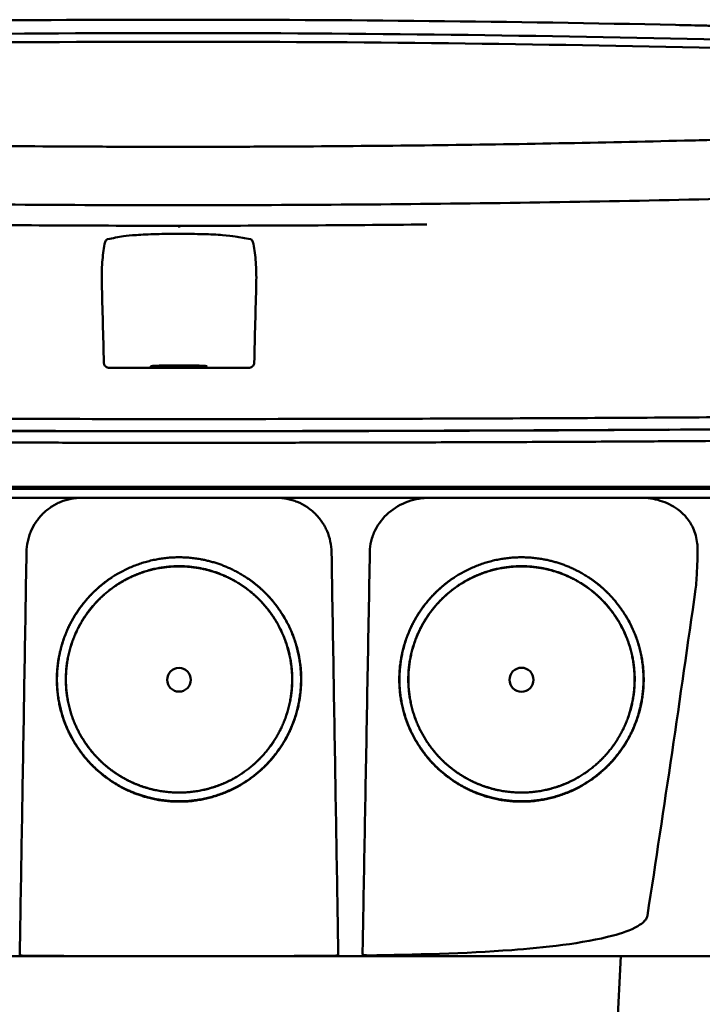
# Model space of a CAD drawing. Header units: millimetres. Extents: x 318 to 868, y 120 to 738.
# Tile 9 of 11: x 579 to 641, y 648 to 738. Entities that reach past the tile are written whole.
import ezdxf

# ---------------------------------------------------------------- set-up
doc = ezdxf.new("R2010")
doc.units = ezdxf.units.MM
doc.layers.add('Visible (ISO)', color=7, linetype='Continuous', lineweight=50)

msp = doc.modelspace()

# ---------------------------------------------------------------- linework, layer by layer
at = {"layer": 'Visible (ISO)'}
for p, q in [((592.956, 738.006), (593.197, 738.006)), ((593.437, 738.006), (593.197, 738.006)), ((638.502, 737.528), (638.494, 737.528)), ((639.31, 726.993), (639.302, 726.993)), ((531.636, 695.47), (593.279, 695.47)), ((593.279, 695.47), (654.922, 695.47)), ((632.886, 640.638), (633.519, 652.715))]:
    msp.add_line(p, q, dxfattribs=at)
for centre, major_axis, ratio, start_param, end_param in [((593.025, 708.782), (250.217, -0.007), 0.116796, 1.571075, 1.752137), ((593.368, 708.782), (250.217, 0.007), 0.116796, 1.389456, 1.570517), ((593.18, 711.772), (225.492, 0.002), 0.110939, 1.570719, 1.791596), ((593.214, 711.772), (225.492, -0.002), 0.110939, 1.349997, 1.570873), ((593.201, 711.741), (-227.223, 0), 0.106767, 4.71241, 4.92951), ((593.192, 711.741), (227.223, 0), 0.106767, 1.353676, 1.570775), ((593.194, 756.495), (250.111, 0.001), 0.14148, 4.711093, 4.712399), ((593.199, 756.495), (250.111, -0.001), 0.14148, 4.712379, 4.713685), ((593.28, 714.936), (253.534, 0), 0.034107, 4.687384, 4.712389), ((593.28, 714.936), (-253.534, 0), 0.034107, 1.570796, 1.595801)]:
    msp.add_ellipse(centre, major_axis=major_axis, ratio=ratio, start_param=start_param, end_param=end_param, dxfattribs=at)
for centre, major_axis, ratio in [((593.279, 706.436), (2.575, 0), 0.034053), ((593.279, 677.888), (0, 1.082), 0.999962), ((624.465, 677.888), (0, 1.097), 0.999962)]:
    msp.add_ellipse(centre, major_axis=major_axis, ratio=ratio, dxfattribs=at)
for points, degree, knots in [([(638.502, 737.528), (639.443, 737.508), (640.381, 737.487), (641.766, 737.454), (641.956, 737.45), (642.648, 737.433)], 3, [0, 0, 0, 0, 0.2875768, 0.2875768, 0.4241939, 0.4241939, 0.4241939, 0.4241939]), ([(547.091, 726.993), (554.712, 726.805), (562.347, 726.665), (573.885, 726.524), (577.732, 726.489), (583.518, 726.453), (585.453, 726.444), (589.235, 726.433), (591.049, 726.429), (592.948, 726.429)], 3, [0.000811, 0.000811, 0.000811, 0.000811, 2.334672, 2.334672, 3.49801, 3.49801, 4.08174, 4.08174, 4.638981, 4.638981, 4.638981, 4.638981]), ([(639.302, 726.993), (631.682, 726.805), (624.047, 726.665), (612.509, 726.524), (608.662, 726.489), (602.875, 726.453), (600.941, 726.444), (597.158, 726.433), (595.345, 726.429), (593.446, 726.429)], 3, [-4.786373, -4.786373, -4.786373, -4.786373, -2.390488, -2.390488, -1.196233, -1.196233, -0.59699, -0.59699, -0.02494, -0.02494, -0.02494, -0.02494]), ([(642.207, 727.064), (642.139, 727.063), (642.071, 727.061), (641.107, 727.037), (640.209, 727.015), (639.31, 726.993)], 3, [-0.2961372, -0.2961372, -0.2961372, -0.2961372, -0.2753203, -0.2753203, 0, 0, 0, 0]), ([(592.87, 721.109), (583.185, 721.111), (573.506, 721.178), (554.178, 721.443), (544.548, 721.642), (535.043, 721.906)], 3, [0.032666, 0.032666, 0.032666, 0.032666, 2.938218, 2.938218, 5.868286, 5.868286, 5.868286, 5.868286]), ([(593.523, 721.109), (603.208, 721.111), (612.887, 721.178), (632.216, 721.443), (641.845, 721.642), (651.35, 721.906)], 3, [-5.838765, -5.838765, -5.838765, -5.838765, -2.931647, -2.931647, 0, 0, 0, 0]), ([(593.28, 719.238), (593.28, 719.224), (593.28, 719.211), (593.28, 719.142), (593.28, 719.107), (593.28, 719.094), (593.28, 719.094), (593.28, 719.094)], 3, [-0.062804, -0.062804, -0.062804, -0.062804, -0.05139297, -0.05139297, 0, 0, 0.00065518, 0.00065518, 0.00065518, 0.00065518]), ([(586.785, 718.029), (587.024, 718.071), (587.264, 718.112), (587.742, 718.195), (587.961, 718.237), (588.505, 718.322), (588.906, 718.362), (589.922, 718.431), (590.534, 718.458), (591.884, 718.496), (592.609, 718.506), (594.071, 718.504), (594.793, 718.494), (596.129, 718.454), (596.731, 718.426), (597.724, 718.356), (598.113, 718.315), (598.624, 718.231), (598.846, 718.19), (599.31, 718.11), (599.542, 718.069), (599.775, 718.029)], 3, [-2.057945, -2.057945, -2.057945, -2.057945, -1.863354, -1.863354, -1.669647, -1.669647, -1.459798, -1.459798, -1.242226, -1.242226, -1.02293, -1.02293, -0.803644, -0.803644, -0.586525, -0.586525, -0.377074, -0.377074, -0.18869, -0.18869, -0.000001, -0.000001, -0.000001, -0.000001]), ([(586.246, 714.029), (586.229, 714.674), (586.245, 715.31), (586.336, 716.503), (586.408, 717.058), (586.507, 717.572)], 3, [-0.3788311, -0.3788311, -0.3788311, -0.3788311, -0.1854285, -0.1854285, -0.0000079, -0.0000079, -0.0000079, -0.0000079]), ([(586.785, 718.029), (586.757, 718.024), (586.73, 718.012), (586.674, 717.97), (586.646, 717.937), (586.597, 717.857), (586.575, 717.812), (586.536, 717.703), (586.52, 717.641), (586.507, 717.572)], 3, [0, 0, 0, 0, 0.02258089, 0.02258089, 0.04850306, 0.04850306, 0.07220962, 0.07220962, 0.09691216, 0.09691216, 0.09691216, 0.09691216]), ([(599.775, 718.029), (599.802, 718.024), (599.83, 718.012), (599.885, 717.97), (599.914, 717.937), (599.963, 717.857), (599.984, 717.812), (600.023, 717.703), (600.04, 717.641), (600.053, 717.572)], 3, [-0.09701105, -0.09701105, -0.09701105, -0.09701105, -0.07440711, -0.07440711, -0.0484585, -0.0484585, -0.02472775, -0.02472775, 0, 0, 0, 0]), ([(600.314, 714.029), (600.33, 714.674), (600.315, 715.31), (600.224, 716.503), (600.151, 717.058), (600.053, 717.572)], 3, [0, 0, 0, 0, 0.1942712, 0.1942712, 0.3805229, 0.3805229, 0.3805229, 0.3805229]), ([(586.941, 706.291), (586.881, 706.291), (586.82, 706.301), (586.702, 706.341), (586.65, 706.372), (586.553, 706.45), (586.514, 706.501), (586.472, 706.581), (586.458, 706.614), (586.44, 706.684), (586.435, 706.72), (586.434, 706.757)], 3, [-0.06079793, -0.06079793, -0.06079793, -0.06079793, -0.04978833, -0.04978833, -0.03793526, -0.03793526, -0.02182904, -0.02182904, -0.01094022, -0.01094022, 0, 0, 0, 0]), ([(599.619, 706.291), (599.679, 706.291), (599.74, 706.301), (599.858, 706.341), (599.909, 706.372), (600.007, 706.45), (600.045, 706.501), (600.088, 706.581), (600.101, 706.614), (600.12, 706.684), (600.125, 706.72), (600.126, 706.757)], 3, [0, 0, 0, 0, 0.0181194, 0.0181194, 0.0376152, 0.0376152, 0.0641029, 0.0641029, 0.0820224, 0.0820224, 0.1000128, 0.1000128, 0.1000128, 0.1000128]), ([(531.816, 701.893), (538.924, 701.832), (546.133, 701.782), (553.366, 701.742), (560.599, 701.703), (567.908, 701.674), (575.212, 701.656), (581.221, 701.641), (587.256, 701.634), (593.28, 701.634)], 3, [0, 0, 0, 0, 21.882576, 21.882576, 21.882576, 43.765152, 43.765152, 43.765152, 61.766885, 61.766885, 61.766885, 61.766885]), ([(654.744, 701.893), (647.636, 701.832), (640.426, 701.782), (633.194, 701.742), (625.961, 701.703), (618.652, 701.674), (611.348, 701.656), (605.339, 701.641), (599.304, 701.634), (593.28, 701.634)], 3, [0, 0, 0, 0, 21.882576, 21.882576, 21.882576, 43.765152, 43.765152, 43.765152, 61.766885, 61.766885, 61.766885, 61.766885]), ([(531.632, 700.787), (536.92, 700.741), (542.26, 700.701), (547.62, 700.667), (552.98, 700.633), (558.382, 700.605), (563.793, 700.584), (569.204, 700.562), (574.646, 700.546), (580.086, 700.536), (584.478, 700.528), (588.881, 700.524), (593.279, 700.524)], 3, [0, 0, 0, 0, 0.01635215, 0.01635215, 0.01635215, 0.03270429, 0.03270429, 0.03270429, 0.04905643, 0.04905643, 0.04905643, 0.06225952, 0.06225952, 0.06225952, 0.06225952]), ([(548.743, 700.669), (550.334, 700.66), (551.927, 700.651), (553.521, 700.642), (560.726, 700.604), (568.006, 700.576), (575.282, 700.559), (581.268, 700.545), (587.279, 700.538), (593.28, 700.538)], 3, [17.040997, 17.040997, 17.040997, 17.040997, 21.882576, 21.882576, 21.882576, 43.765152, 43.765152, 43.765152, 61.766885, 61.766885, 61.766885, 61.766885]), ([(593.279, 700.524), (597.677, 700.524), (602.08, 700.528), (606.472, 700.536), (611.912, 700.546), (617.354, 700.562), (622.765, 700.584), (628.176, 700.605), (633.578, 700.633), (638.938, 700.667), (643.441, 700.696), (647.929, 700.728), (652.384, 700.765), (653.233, 700.772), (654.08, 700.779), (654.926, 700.787)], 3, [0, 0, 0, 0, 0.01320302, 0.01320302, 0.01320302, 0.02955506, 0.02955506, 0.02955506, 0.04590711, 0.04590711, 0.04590711, 0.05964326, 0.05964326, 0.05964326, 0.06225916, 0.06225916, 0.06225916, 0.06225916]), ([(637.817, 700.669), (636.226, 700.66), (634.633, 700.651), (633.039, 700.642), (625.834, 700.604), (618.554, 700.576), (611.278, 700.559), (605.292, 700.545), (599.28, 700.538), (593.28, 700.538)], 3, [17.040997, 17.040997, 17.040997, 17.040997, 21.882576, 21.882576, 21.882576, 43.765152, 43.765152, 43.765152, 61.766885, 61.766885, 61.766885, 61.766885]), ([(531.391, 699.738), (531.459, 699.738), (531.55, 699.737), (531.745, 699.735), (531.834, 699.735), (532.1, 699.732), (532.278, 699.731), (532.81, 699.726), (533.166, 699.723), (534.232, 699.714), (534.944, 699.709), (537.083, 699.691), (538.512, 699.68), (542.81, 699.649), (545.687, 699.629), (550.498, 699.6), (552.427, 699.588), (556.936, 699.564), (559.52, 699.552), (564.696, 699.53), (567.288, 699.52), (573.776, 699.5), (577.676, 699.49), (583.529, 699.481), (585.48, 699.479), (589.38, 699.476), (591.33, 699.475), (593.279, 699.475)], 3, [-6.255822, -6.255822, -6.255822, -6.255822, -6.222837, -6.222837, -6.195433, -6.195433, -6.140619, -6.140619, -6.030972, -6.030972, -5.8116, -5.8116, -5.372567, -5.372567, -4.493566, -4.493566, -3.9071, -3.9071, -3.124844, -3.124844, -2.342742, -2.342742, -1.17034, -1.17034, -0.584842, -0.584842, 0, 0, 0, 0]), ([(593.279, 699.475), (595.229, 699.475), (597.179, 699.476), (601.079, 699.479), (603.03, 699.481), (608.885, 699.49), (612.785, 699.5), (619.274, 699.52), (621.867, 699.53), (627.043, 699.552), (629.626, 699.564), (634.135, 699.588), (636.064, 699.6), (640.874, 699.629), (643.75, 699.649), (648.047, 699.68), (649.476, 699.691), (651.614, 699.709), (652.326, 699.714), (653.393, 699.723), (653.748, 699.726), (654.281, 699.731), (654.458, 699.732), (654.724, 699.735), (654.813, 699.735), (655.008, 699.737), (655.099, 699.738), (655.167, 699.738)], 3, [-4.030061, -4.030061, -4.030061, -4.030061, -3.653231, -3.653231, -3.275977, -3.275977, -2.520565, -2.520565, -2.016634, -2.016634, -1.51279, -1.51279, -1.135053, -1.135053, -0.568897, -0.568897, -0.286119, -0.286119, -0.144824, -0.144824, -0.074201, -0.074201, -0.038896, -0.038896, -0.021246, -0.021246, 0, 0, 0, 0]), ([(671.351, 695.268), (671.351, 695.268), (671.322, 695.268), (671.173, 695.268), (671.007, 695.268), (670.493, 695.268), (670.123, 695.269), (669.411, 695.268), (669.138, 695.268), (668.516, 695.268), (668.162, 695.268), (667.366, 695.268), (666.921, 695.268), (666.301, 695.268), (666.039, 695.268), (665.833, 695.268), (665.76, 695.268), (665.552, 695.268), (665.407, 695.268), (665.158, 695.268), (665.068, 695.268), (664.823, 695.269), (664.661, 695.269), (664.303, 695.269), (664.107, 695.268), (663.726, 695.268), (663.546, 695.269), (663.086, 695.269), (662.797, 695.268), (662.276, 695.269), (662.052, 695.269), (661.592, 695.269), (661.357, 695.268), (660.966, 695.268), (660.814, 695.268), (660.469, 695.269), (660.274, 695.269), (659.816, 695.269), (659.552, 695.268), (659.11, 695.268), (658.937, 695.268), (658.368, 695.269), (657.965, 695.269), (656.223, 695.268), (655.496, 695.268), (651.134, 695.268), (648.632, 695.268), (643.767, 695.268), (641.406, 695.268), (634.606, 695.268), (630.153, 695.268), (623.727, 695.268), (621.767, 695.269), (617.968, 695.268), (616.131, 695.268), (612.564, 695.268), (610.836, 695.268), (602.624, 695.268), (596.128, 695.268), (587.193, 695.268), (584.753, 695.268), (578.045, 695.268), (573.78, 695.269), (567.93, 695.268), (566.336, 695.268), (561.959, 695.268), (559.179, 695.268), (552.243, 695.269), (548.096, 695.268), (539.835, 695.269), (535.723, 695.268), (531.636, 695.268)], 3, [4.259276, 4.259276, 4.259276, 4.259276, 4.670353, 4.670353, 5.333093, 5.333093, 6.087544, 6.087544, 6.48643, 6.48643, 6.916955, 6.916955, 7.375465, 7.375465, 7.508459, 7.508459, 7.569769, 7.569769, 7.664913, 7.664913, 7.713725, 7.713725, 7.791614, 7.791614, 7.873119, 7.873119, 7.940289, 7.940289, 8.037054, 8.037054, 8.105988, 8.105988, 8.173685, 8.173685, 8.21539, 8.21539, 8.267249, 8.267249, 8.334795, 8.334795, 8.377608, 8.377608, 8.47358, 8.47358, 8.783476, 8.783476, 9.196774, 9.196774, 9.584439, 9.584439, 10.310287, 10.310287, 10.628298, 10.628298, 10.925673, 10.925673, 11.204895, 11.204895, 12.251527, 12.251527, 12.644845, 12.644845, 13.333545, 13.333545, 13.591652, 13.591652, 14.043256, 14.043256, 14.721038, 14.721038, 15.399535, 15.399535, 15.399535, 15.399535]), ([(670.546, 694.464), (670.546, 694.464), (670.535, 694.464), (670.514, 694.464), (670.429, 694.464), (670.174, 694.464), (669.751, 694.464), (669.328, 694.464), (668.735, 694.464), (667.976, 694.464), (667.596, 694.464), (667.174, 694.464), (666.711, 694.464), (666.48, 694.464), (666.237, 694.464), (665.985, 694.464), (665.859, 694.464), (665.73, 694.464), (665.598, 694.464), (665.533, 694.464), (665.466, 694.464), (665.399, 694.464), (665.366, 694.464), (665.332, 694.464), (665.298, 694.464), (665.281, 694.464), (665.264, 694.464), (665.247, 694.464), (665.239, 694.464), (665.23, 694.464), (665.222, 694.464), (665.217, 694.464), (665.213, 694.464), (665.209, 694.464), (665.205, 694.464), (665.2, 694.464), (665.196, 694.464), (665.194, 694.464), (665.191, 694.464), (665.189, 694.464), (665.183, 694.464), (665.177, 694.464), (665.172, 694.464), (665.166, 694.464), (665.16, 694.464), (665.154, 694.464), (665.142, 694.464), (665.13, 694.464), (665.118, 694.464), (665.093, 694.464), (665.066, 694.464), (665.039, 694.464), (664.994, 694.464), (664.946, 694.464), (664.895, 694.464), (664.844, 694.464), (664.789, 694.464), (664.732, 694.464), (664.617, 694.464), (664.487, 694.464), (664.346, 694.464), (664.064, 694.464), (663.727, 694.464), (663.347, 694.464), (662.968, 694.464), (662.536, 694.464), (662.067, 694.464), (661.599, 694.464), (661.082, 694.464), (660.535, 694.464), (659.989, 694.464), (659.4, 694.464), (658.788, 694.464), (658.177, 694.464), (657.529, 694.464), (656.868, 694.464), (656.537, 694.464), (656.197, 694.464), (655.856, 694.464), (655.686, 694.464), (655.513, 694.464), (655.34, 694.464), (655.168, 694.464), (654.993, 694.464), (654.819, 694.464), (654.724, 694.464), (654.629, 694.464), (654.534, 694.464), (654.328, 694.464), (654.121, 694.464), (653.915, 694.464), (653.566, 694.464), (653.218, 694.464), (652.869, 694.464), (652.52, 694.464), (652.171, 694.464), (651.822, 694.464), (651.233, 694.464), (650.643, 694.464), (650.052, 694.464), (649.462, 694.464), (648.871, 694.464), (648.28, 694.464), (647.098, 694.464), (645.913, 694.464), (644.727, 694.464), (642.059, 694.464), (639.377, 694.464), (636.693, 694.464), (634.009, 694.464), (631.311, 694.464), (628.614, 694.464), (623.219, 694.464), (617.789, 694.464), (612.357, 694.464), (609.641, 694.464), (606.916, 694.464), (604.195, 694.464), (601.474, 694.464), (598.745, 694.464), (596.022, 694.464), (594.408, 694.464), (592.793, 694.464), (591.179, 694.464), (587.548, 694.464), (583.914, 694.464), (580.287, 694.464), (574.847, 694.464), (569.405, 694.464), (563.993, 694.464), (558.582, 694.464), (553.179, 694.464), (547.819, 694.464), (542.458, 694.464), (537.117, 694.464), (531.829, 694.464)], 3, [0.3330934, 0.3330934, 0.3330934, 0.3330934, 0.3372182, 0.3372182, 0.3372182, 0.3535986, 0.3535986, 0.3535986, 0.369979, 0.369979, 0.369979, 0.3781692, 0.3781692, 0.3781692, 0.3822643, 0.3822643, 0.3822643, 0.3843118, 0.3843118, 0.3843118, 0.3853356, 0.3853356, 0.3853356, 0.3858475, 0.3858475, 0.3858475, 0.3861034, 0.3861034, 0.3861034, 0.3862314, 0.3862314, 0.3862314, 0.3862954, 0.3862954, 0.3862954, 0.3863594, 0.3863594, 0.3863594, 0.3863968, 0.3863968, 0.3863968, 0.3864806, 0.3864806, 0.3864806, 0.3865644, 0.3865644, 0.3865644, 0.386732, 0.386732, 0.386732, 0.3870672, 0.3870672, 0.3870672, 0.3876065, 0.3876065, 0.3876065, 0.3881457, 0.3881457, 0.3881457, 0.3892243, 0.3892243, 0.3892243, 0.3913814, 0.3913814, 0.3913814, 0.3935385, 0.3935385, 0.3935385, 0.3956955, 0.3956955, 0.3956955, 0.3978526, 0.3978526, 0.3978526, 0.4000097, 0.4000097, 0.4000097, 0.4010883, 0.4010883, 0.4010883, 0.4016275, 0.4016275, 0.4016275, 0.4021668, 0.4021668, 0.4021668, 0.4024603, 0.4024603, 0.4024603, 0.4030994, 0.4030994, 0.4030994, 0.404178, 0.404178, 0.404178, 0.4052565, 0.4052565, 0.4052565, 0.4070765, 0.4070765, 0.4070765, 0.4088966, 0.4088966, 0.4088966, 0.4125367, 0.4125367, 0.4125367, 0.4207269, 0.4207269, 0.4207269, 0.4289171, 0.4289171, 0.4289171, 0.4452975, 0.4452975, 0.4452975, 0.4534877, 0.4534877, 0.4534877, 0.4616779, 0.4616779, 0.4616779, 0.4665313, 0.4665313, 0.4665313, 0.4774516, 0.4774516, 0.4774516, 0.493832, 0.493832, 0.493832, 0.5102124, 0.5102124, 0.5102124, 0.5265928, 0.5265928, 0.5265928, 0.5265928]), ([(579.39, 689.518), (579.396, 689.847), (579.433, 690.169), (579.501, 690.486), (579.535, 690.645), (579.576, 690.802), (579.626, 690.957), (579.675, 691.113), (579.733, 691.267), (579.797, 691.417), (579.926, 691.717), (580.082, 692.001), (580.265, 692.269), (580.448, 692.537), (580.66, 692.791), (580.891, 693.019), (581.123, 693.246), (581.374, 693.45), (581.647, 693.63), (581.783, 693.72), (581.925, 693.804), (582.069, 693.88), (582.213, 693.957), (582.36, 694.025), (582.51, 694.087), (582.809, 694.21), (583.121, 694.304), (583.443, 694.368), (583.765, 694.432), (584.091, 694.464), (584.42, 694.464)], 3, [0, 0, 0, 0, 0.00097301, 0.00097301, 0.00097301, 0.001459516, 0.001459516, 0.001459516, 0.001946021, 0.001946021, 0.001946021, 0.002919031, 0.002919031, 0.002919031, 0.003892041, 0.003892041, 0.003892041, 0.004865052, 0.004865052, 0.004865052, 0.005351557, 0.005351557, 0.005351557, 0.005838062, 0.005838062, 0.005838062, 0.006811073, 0.006811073, 0.006811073, 0.007784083, 0.007784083, 0.007784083, 0.007784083]), ([(602.139, 694.464), (602.467, 694.464), (602.791, 694.432), (603.109, 694.369), (603.268, 694.338), (603.425, 694.299), (603.582, 694.252), (603.738, 694.205), (603.894, 694.15), (604.044, 694.089), (604.346, 693.965), (604.633, 693.814), (604.904, 693.635), (605.175, 693.457), (605.433, 693.249), (605.664, 693.021), (605.896, 692.794), (606.104, 692.546), (606.288, 692.276), (606.38, 692.142), (606.467, 692.001), (606.545, 691.858), (606.624, 691.716), (606.695, 691.57), (606.759, 691.421), (606.887, 691.124), (606.987, 690.813), (607.056, 690.492), (607.125, 690.171), (607.162, 689.847), (607.168, 689.518)], 3, [0, 0, 0, 0, 0.00097301, 0.00097301, 0.00097301, 0.001459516, 0.001459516, 0.001459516, 0.001946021, 0.001946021, 0.001946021, 0.002919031, 0.002919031, 0.002919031, 0.003892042, 0.003892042, 0.003892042, 0.004865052, 0.004865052, 0.004865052, 0.005351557, 0.005351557, 0.005351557, 0.005838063, 0.005838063, 0.005838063, 0.006811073, 0.006811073, 0.006811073, 0.007784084, 0.007784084, 0.007784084, 0.007784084]), ([(610.656, 689.518), (610.662, 689.852), (610.704, 690.185), (610.864, 690.859), (610.987, 691.196), (611.443, 692.119), (611.861, 692.651), (612.886, 693.543), (613.488, 693.89), (614.77, 694.349), (615.441, 694.464), (616.114, 694.464)], 3, [0, 0, 0, 0, 0.10041, 0.10041, 0.2078888, 0.2078888, 0.4091061, 0.4091061, 0.6152542, 0.6152542, 0.8173443, 0.8173443, 0.8173443, 0.8173443]), ([(635.344, 694.464), (635.936, 694.464), (636.525, 694.375), (637.659, 694.023), (638.2, 693.758), (638.686, 693.411)], 3, [0, 0, 0, 0, 0.1800005, 0.1800005, 0.3619346, 0.3619346, 0.3619346, 0.3619346]), ([(638.686, 693.411), (638.978, 693.202), (639.243, 692.957), (639.72, 692.385), (639.925, 692.058), (640.288, 691.264), (640.414, 690.794), (640.486, 690.184), (640.496, 690.058), (640.511, 689.736), (640.508, 689.634), (640.505, 689.517)], 3, [-0.2784628, -0.2784628, -0.2784628, -0.2784628, -0.2136443, -0.2136443, -0.1445804, -0.1445804, -0.0574908, -0.0574908, -0.0349911, -0.0349911, -0.0000013, -0.0000013, -0.0000013, -0.0000013]), ([(578.836, 656.404), (578.896, 659.967), (578.955, 663.53), (579.015, 667.093), (579.077, 670.83), (579.14, 674.568), (579.203, 678.305), (579.265, 682.043), (579.328, 685.78), (579.39, 689.518)], 3, [0, 0, 0, 0, 0.01069712, 0.01069712, 0.01069712, 0.02191844, 0.02191844, 0.02191844, 0.03313976, 0.03313976, 0.03313976, 0.03313976]), ([(592.521, 666.814), (590.359, 666.962), (587.391, 668.401), (584.877, 670.342), (582.642, 673.96), (581.966, 678.189), (582.854, 682.404), (584.779, 685.192), (587.289, 687.569), (591.302, 689.042), (593.279, 689.044)], 2, [0.03560307, 0.03560307, 0.03560307, 0.03986703, 0.04212932, 0.04613179, 0.05049764, 0.05455738, 0.0589676, 0.061257, 0.06577034, 0.06967442, 0.06967442, 0.06967442]), ([(593.279, 689.044), (595.262, 689.041), (598.175, 687.972), (601.368, 685.989), (603.914, 681.87), (604.592, 677.641), (603.703, 673.425), (601.611, 670.397), (598.774, 667.973), (594.604, 666.672), (592.521, 666.814)], 2, [0, 0, 0, 0.0039085, 0.00614105, 0.0112872, 0.01565801, 0.01972235, 0.02413756, 0.02700351, 0.03149281, 0.03560307, 0.03560307, 0.03560307]), ([(607.722, 656.404), (607.662, 659.967), (607.603, 663.53), (607.543, 667.093), (607.481, 670.83), (607.418, 674.568), (607.355, 678.305), (607.293, 682.043), (607.23, 685.78), (607.168, 689.518)], 3, [0, 0, 0, 0, 0.01069712, 0.01069712, 0.01069712, 0.02191844, 0.02191844, 0.02191844, 0.03313976, 0.03313976, 0.03313976, 0.03313976]), ([(610.054, 656.404), (610.119, 659.967), (610.184, 663.53), (610.248, 667.093), (610.316, 670.831), (610.384, 674.568), (610.452, 678.306), (610.52, 682.043), (610.588, 685.78), (610.656, 689.518)], 3, [0, 0, 0, 0, 0.01069712, 0.01069712, 0.01069712, 0.02191761, 0.02191761, 0.02191761, 0.03313809, 0.03313809, 0.03313809, 0.03313809]), ([(623.707, 666.814), (621.545, 666.961), (618.576, 668.401), (616.062, 670.342), (613.828, 673.96), (613.151, 678.188), (614.04, 682.404), (615.965, 685.192), (618.475, 687.569), (622.488, 689.042), (624.465, 689.044)], 2, [0.03560342, 0.03560342, 0.03560342, 0.03986742, 0.04212974, 0.04613224, 0.05049814, 0.05455792, 0.05896818, 0.0612576, 0.06577099, 0.0696751, 0.0696751, 0.0696751]), ([(624.465, 689.044), (626.448, 689.041), (629.361, 687.972), (632.554, 685.989), (635.1, 681.87), (635.778, 677.641), (634.89, 673.425), (632.797, 670.396), (629.96, 667.973), (625.79, 666.672), (623.707, 666.814)], 2, [0, 0, 0, 0.00390854, 0.00614111, 0.01128731, 0.01565816, 0.01972254, 0.0241378, 0.02700377, 0.03149312, 0.03560342, 0.03560342, 0.03560342]), ([(640.505, 689.517), (640.49, 688.967), (640.47, 688.375), (640.42, 687.304), (640.379, 686.569), (640.318, 686.139)], 3, [-0.2674541, -0.2674541, -0.2674541, -0.2674541, -0.1303688, -0.1303688, 0, 0, 0, 0]), ([(591.102, 667.846), (589.899, 668.104), (587.824, 669.11), (585.495, 670.908), (583.425, 674.26), (582.798, 678.177), (583.622, 682.082), (585.405, 684.665), (587.73, 686.867), (591.447, 688.232), (593.279, 688.234)], 2, [0.5336888, 0.5336888, 0.5336888, 0.5719427, 0.604431, 0.6619095, 0.7246066, 0.7829077, 0.8462418, 0.8791193, 0.9439344, 1, 1, 1]), ([(592.578, 667.64), (590.576, 667.776), (587.828, 669.109), (585.501, 670.905), (583.433, 674.254), (582.807, 678.168), (583.629, 682.07), (585.411, 684.651), (587.734, 686.851), (591.449, 688.215), (593.279, 688.217)], 2, [0.03301206, 0.03301206, 0.03301206, 0.03696934, 0.03906893, 0.04278352, 0.04683537, 0.05060313, 0.05469615, 0.05682088, 0.06100961, 0.0646329, 0.0646329, 0.0646329]), ([(593.279, 688.217), (595.115, 688.214), (597.81, 687.225), (600.767, 685.389), (603.123, 681.576), (603.75, 677.661), (602.928, 673.759), (600.992, 670.956), (598.365, 668.713), (594.505, 667.508), (592.578, 667.64)], 2, [0, 0, 0, 0.00362406, 0.00569414, 0.01046578, 0.0145185, 0.01828706, 0.02238095, 0.02503833, 0.02920093, 0.03301206, 0.03301206, 0.03301206]), ([(593.279, 688.234), (595.116, 688.231), (597.814, 687.241), (600.773, 685.404), (603.131, 681.588), (603.759, 677.669), (602.936, 673.764), (600.998, 670.959), (598.369, 668.714), (595.895, 667.942), (595.433, 667.843)], 2, [0, 0, 0, 0.0560656, 0.0880905, 0.1619095, 0.2246066, 0.2829077, 0.3462418, 0.3873524, 0.4517493, 0.4663542, 0.4663542, 0.4663542]), ([(622.288, 667.846), (621.085, 668.104), (619.01, 669.11), (616.681, 670.908), (614.611, 674.26), (613.984, 678.177), (614.808, 682.082), (616.591, 684.665), (618.916, 686.867), (622.633, 688.232), (624.465, 688.234)], 2, [0.5336886, 0.5336886, 0.5336886, 0.5719427, 0.604431, 0.6619095, 0.7246066, 0.7829077, 0.8462418, 0.8791193, 0.9439344, 1, 1, 1]), ([(623.764, 667.64), (621.762, 667.776), (619.014, 669.109), (616.687, 670.905), (614.619, 674.254), (613.993, 678.168), (614.816, 682.07), (616.597, 684.651), (618.92, 686.851), (622.635, 688.214), (624.465, 688.217)], 2, [0.03301165, 0.03301165, 0.03301165, 0.03696888, 0.03906844, 0.04278299, 0.04683479, 0.0506025, 0.05469547, 0.05682018, 0.06100885, 0.06463209, 0.06463209, 0.06463209]), ([(624.465, 688.217), (626.301, 688.213), (628.996, 687.224), (631.952, 685.389), (634.309, 681.576), (634.936, 677.661), (634.114, 673.759), (632.177, 670.956), (629.551, 668.713), (625.691, 667.508), (623.764, 667.64)], 2, [0, 0, 0, 0.00362402, 0.00569407, 0.01046565, 0.01451832, 0.01828683, 0.02238068, 0.02503802, 0.02920056, 0.03301165, 0.03301165, 0.03301165]), ([(624.465, 688.234), (626.302, 688.231), (629, 687.241), (631.959, 685.404), (634.317, 681.588), (634.945, 677.669), (634.122, 673.764), (632.184, 670.959), (629.555, 668.714), (627.081, 667.942), (626.619, 667.843)], 2, [0, 0, 0, 0.0560656, 0.0880905, 0.1619095, 0.2246066, 0.2829077, 0.3462418, 0.3873524, 0.4517493, 0.4663544, 0.4663544, 0.4663544]), ([(592.522, 666.846), (590.362, 666.993), (587.398, 668.431), (584.887, 670.369), (582.656, 673.983), (581.98, 678.206), (582.868, 682.416), (584.79, 685.2), (586.355, 686.682), (587.167, 687.217)], 2, [0.510709, 0.510709, 0.510709, 0.5719427, 0.604431, 0.6619095, 0.7246066, 0.7829077, 0.8462418, 0.8791193, 0.9072211, 0.9072211, 0.9072211]), ([(599.4, 687.207), (601.441, 685.861), (603.9, 681.883), (604.577, 677.658), (603.69, 673.449), (601.6, 670.424), (598.767, 668.004), (594.602, 666.704), (592.522, 666.846)], 2, [0.0925625, 0.0925625, 0.0925625, 0.1619095, 0.2246066, 0.2829077, 0.3462418, 0.3873524, 0.4517493, 0.510709, 0.510709, 0.510709]), ([(623.708, 666.846), (621.548, 666.993), (618.584, 668.431), (616.073, 670.369), (613.842, 673.983), (613.166, 678.206), (614.054, 682.416), (615.976, 685.2), (617.541, 686.682), (618.353, 687.217)], 2, [0.510709, 0.510709, 0.510709, 0.5719427, 0.604431, 0.6619095, 0.7246066, 0.7829077, 0.8462418, 0.8791193, 0.9072206, 0.9072206, 0.9072206]), ([(630.586, 687.207), (632.627, 685.861), (635.086, 681.883), (635.763, 677.658), (634.876, 673.449), (632.786, 670.424), (629.953, 668.004), (625.788, 666.704), (623.708, 666.846)], 2, [0.092563, 0.092563, 0.092563, 0.1619095, 0.2246066, 0.2829077, 0.3462418, 0.3873524, 0.4517493, 0.510709, 0.510709, 0.510709]), ([(640.318, 686.139), (639.619, 681.182), (638.904, 676.217), (637.444, 666.312), (636.696, 661.351), (635.931, 656.404)], 3, [0.000001, 0.000001, 0.000001, 0.000001, 1.501899, 1.501899, 3.003575, 3.003575, 3.003575, 3.003575]), ([(578.777, 652.861), (578.779, 652.971), (578.782, 653.142), (578.789, 653.588), (578.794, 653.862), (578.803, 654.412), (578.809, 654.757), (578.823, 655.604), (578.829, 656.003), (578.836, 656.404)], 3, [0.0000009, 0.0000009, 0.0000009, 0.0000009, 0.1209094, 0.1209094, 0.2421411, 0.2421411, 0.3316895, 0.3316895, 0.4035331, 0.4035331, 0.4035331, 0.4035331]), ([(607.722, 656.404), (607.728, 656.069), (607.733, 655.765), (607.749, 654.76), (607.755, 654.417), (607.764, 653.866), (607.769, 653.591), (607.777, 653.143), (607.779, 652.972), (607.781, 652.861)], 3, [0.0000023, 0.0000023, 0.0000023, 0.0000023, 0.100716, 0.100716, 0.1889665, 0.1889665, 0.3090142, 0.3090142, 0.4287244, 0.4287244, 0.4287244, 0.4287244]), ([(609.991, 652.909), (609.993, 653.06), (609.997, 653.266), (610.004, 653.66), (610.009, 653.932), (610.019, 654.469), (610.025, 654.805), (610.043, 655.785), (610.048, 656.079), (610.054, 656.404)], 3, [0.000001, 0.000001, 0.000001, 0.000001, 0.1446056, 0.1446056, 0.3400085, 0.3400085, 0.4829484, 0.4829484, 0.644726, 0.644726, 0.644726, 0.644726]), ([(635.93, 656.404), (635.919, 656.332), (635.907, 656.275), (635.801, 656.075), (635.74, 655.995), (635.505, 655.737), (635.277, 655.579), (634.412, 655.076), (633.526, 654.79), (630.11, 653.863), (626.372, 653.482), (619.376, 652.96), (614.588, 652.842), (610.534, 652.786)], 3, [0.000002, 0.000002, 0.000002, 0.000002, 0.021884, 0.021884, 0.038756, 0.038756, 0.081654, 0.081654, 0.210186, 0.210186, 0.690298, 0.690298, 1.410084, 1.410084, 1.410084, 1.410084]), ([(578.777, 652.861), (578.777, 652.851), (578.78, 652.841), (578.796, 652.823), (578.807, 652.814), (578.847, 652.795), (578.879, 652.785), (578.957, 652.77), (579, 652.764), (579.098, 652.755), (579.153, 652.753), (579.223, 652.751), (579.237, 652.75), (579.259, 652.75), (579.269, 652.75), (579.278, 652.75)], 3, [0.0000011, 0.0000011, 0.0000011, 0.0000011, 0.011161, 0.011161, 0.02268936, 0.02268936, 0.04008791, 0.04008791, 0.05617947, 0.05617947, 0.07342915, 0.07342915, 0.07748189, 0.07748189, 0.08025593, 0.08025593, 0.08025593, 0.08025593]), ([(607.28, 652.75), (607.289, 652.75), (607.299, 652.75), (607.321, 652.75), (607.335, 652.751), (607.405, 652.753), (607.46, 652.755), (607.558, 652.764), (607.601, 652.77), (607.678, 652.785), (607.711, 652.795), (607.751, 652.814), (607.762, 652.823), (607.778, 652.841), (607.781, 652.851), (607.781, 652.861)], 3, [0.000001, 0.000001, 0.000001, 0.000001, 0.00277805, 0.00277805, 0.00682498, 0.00682498, 0.02399934, 0.02399934, 0.04009071, 0.04009071, 0.05747065, 0.05747065, 0.06901362, 0.06901362, 0.080186, 0.080186, 0.080186, 0.080186]), ([(609.991, 652.909), (609.991, 652.897), (609.994, 652.887), (610.009, 652.867), (610.021, 652.857), (610.064, 652.833), (610.104, 652.821), (610.202, 652.802), (610.26, 652.795), (610.39, 652.787), (610.462, 652.785), (610.534, 652.786)], 3, [0.00000001, 0.00000001, 0.00000001, 0.00000001, 0.01067062, 0.01067062, 0.02195436, 0.02195436, 0.04196292, 0.04196292, 0.06222203, 0.06222203, 0.08389165, 0.08389165, 0.08389165, 0.08389165]), ([(593.279, 652.715), (589.143, 652.715), (582.946, 652.715), (575.729, 652.715), (572.639, 652.715), (570.579, 652.715), (569.548, 652.715), (566.465, 652.715), (563.386, 652.715), (560.311, 652.715), (558.263, 652.715), (557.238, 652.715), (552.13, 652.715), (548.06, 652.715), (544.007, 652.715)], 3, [0, 0, 0, 0, 0.25, 0.375, 0.4375, 0.4375, 0.5, 0.5, 0.625, 0.6875, 0.6875, 0.75, 0.75, 1, 1, 1, 1]), ([(593.279, 652.716), (591.296, 652.716), (588.526, 652.717), (584.038, 652.725), (581.584, 652.732), (579.278, 652.75)], 3, [0, 0, 0, 0, 0.595007, 0.595007, 1.188218, 1.188218, 1.188218, 1.188218]), ([(607.28, 652.75), (604.974, 652.732), (602.52, 652.725), (598.032, 652.717), (595.262, 652.716), (593.279, 652.716)], 3, [0.000001, 0.000001, 0.000001, 0.000001, 0.691835, 0.691835, 1.385765, 1.385765, 1.385765, 1.385765]), ([(642.551, 652.715), (640.525, 652.715), (638.494, 652.715), (636.459, 652.715), (636.273, 652.715), (636.086, 652.715), (635.9, 652.715), (634.051, 652.715), (632.2, 652.715), (630.342, 652.715), (628.296, 652.715), (626.248, 652.715), (624.197, 652.715), (623.172, 652.715), (622.146, 652.715), (621.119, 652.715), (620.65, 652.715), (620.18, 652.715), (619.71, 652.715), (619.153, 652.715), (618.596, 652.715), (618.037, 652.715), (615.882, 652.715), (613.724, 652.715), (611.568, 652.715), (608.851, 652.715), (606.126, 652.715), (603.405, 652.715), (602.195, 652.715), (600.985, 652.715), (599.775, 652.715), (599.17, 652.715), (598.565, 652.715), (597.959, 652.715), (597.354, 652.715), (596.749, 652.715), (596.144, 652.715), (595.785, 652.715), (595.426, 652.715), (595.068, 652.715), (594.709, 652.715), (594.35, 652.715), (593.992, 652.715), (593.754, 652.715), (593.517, 652.715), (593.279, 652.715)], 3, [0, 0, 0, 0, 0.125, 0.125, 0.125, 0.1364517, 0.1364517, 0.1364517, 0.25, 0.25, 0.25, 0.375, 0.375, 0.375, 0.4375, 0.4375, 0.4375, 0.4660904, 0.4660904, 0.4660904, 0.5, 0.5, 0.5, 0.6308834, 0.6308834, 0.6308834, 0.7957727, 0.7957727, 0.7957727, 0.8690401, 0.8690401, 0.8690401, 0.9056613, 0.9056613, 0.9056613, 0.942271, 0.942271, 0.942271, 0.9639594, 0.9639594, 0.9639594, 0.9856424, 0.9856424, 0.9856424, 1, 1, 1, 1])]:
    msp.add_open_spline(points, degree=degree, knots=knots, dxfattribs=at)
for points in [[(592.948, 726.429), (593.031, 726.429), (593.114, 726.429), (593.197, 726.429)], [(593.446, 726.429), (593.363, 726.429), (593.28, 726.429), (593.197, 726.429)], [(593.197, 719.238), (585.69, 719.238), (578.187, 719.276), (570.713, 719.352)], [(593.197, 719.238), (600.756, 719.238), (608.31, 719.277), (615.836, 719.354)], [(586.434, 706.757), (586.371, 709.181), (586.309, 711.605), (586.246, 714.029)], [(600.126, 706.757), (600.189, 709.181), (600.251, 711.605), (600.314, 714.029)]]:
    msp.add_open_spline(points, degree=3, dxfattribs=at)

doc.saveas('drawing.dxf')
